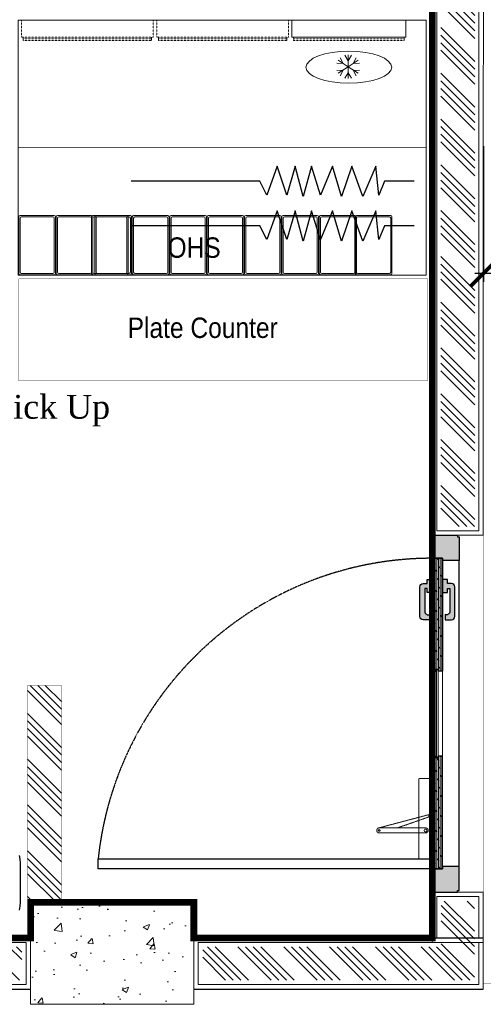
# Model space of a CAD drawing. Header units: millimetres. Extents: x 1277566 to 1493426, y 1039116 to 1145896.
# Tile 14 of 151: x 1282767 to 1284130, y 1133611 to 1136507. Entities that reach past the tile are written whole.
import ezdxf

# ---------------------------------------------------------------- set-up
doc = ezdxf.new("R2010")
doc.units = ezdxf.units.MM
doc.header["$PDMODE"] = 67
doc.linetypes.add('DASHED2', pattern=[0.375, 0.25, -0.125])
for name, color, linetype in [('01_DOOR', 76, 'Continuous'), ('CIVIL DIM', 7, 'Continuous'), ('Dimension a', 7, 'Continuous'), ('Edges', 7, 'Continuous'), ('MAIN KITCHEN', 7, 'Continuous')]:
    doc.layers.add(name, color=color, linetype=linetype)
for name, color, linetype, lineweight in [('A - TEXT', 7, 'Continuous', 13), ('CIVIL WALL HATCH', 7, 'Continuous', 5), ('CKD Dimensions', 3, 'Continuous', 0), ('EXISTING COLUMN', 5, 'Continuous', 20), ('FRONT COUNTER', 214, 'Continuous', 18), ('L1', 171, 'Continuous', 13), ('L6', 252, 'Continuous', 13), ('L7', 252, 'Continuous', 0), ('PLASTER', 252, 'Continuous', 9), ('tile finish', 32, 'Continuous', 9), ('WALL', 7, 'Continuous', 40)]:
    doc.layers.add(name, color=color, linetype=linetype, lineweight=lineweight)
doc.layers.add('Equipment', color=7, linetype='Continuous', lineweight=9, true_color=0xcc6600)
doc.styles.add('ROMANS', font='arial.ttf', dxfattribs={"width": 0.75})
doc.styles.add('STYLE1', font='GOTHIC.TTF', dxfattribs={"width": 0.9})
doc.styles.add('style12', font='BOOKOSI.TTF')
doc.dimstyles.new('1.300', dxfattribs={"dimtxt": 150, "dimasz": 75, "dimexe": 25, "dimexo": 25, "dimgap": 15, "dimtad": 0, "dimdec": 0, "dimdsep": 46, "dimtxsty": 'ROMANS', "dimblk": 'ARCHTICK', "dimcen": 0.09, "dimdle": 25, "dimclrd": 256, "dimclre": 256, "dimclrt": 256, "dimadec": 1, "dimazin": 2, "dimtfac": 1, "dimtdec": 0, "dimtmove": 2, "dimatfit": 3, "dimldrblk": 'OPEN90', "dimfxl": 100, "dimtolj": 1, "dimtzin": 0, "dimlwe": -1, "dimarcsym": 0})
pattern_1 = [(135, (94501.89, -46618.93), (-67.351921, -67.351921), []), (135, (94501.89, -46596.48), (-67.351921, -67.351921), []), (135, (94501.89, -46574.03), (-67.351921, -67.351921), []), (135, (94501.89, -46551.58), (-67.351921, -67.351921), [])]

# ---------------------------------------------------------------- blocks, each defined once
blk = doc.blocks.new('door closer')
at = {"color": 14, "linetype": 'DASHED2', "lineweight": 9, "ltscale": 0.5}
for p, q in [((10736.43, -3996.01), (10716.43, -3996.01)), ((10716.43, -3996.01), (10716.43, -3999.19)), ((10727.44, -3996.77), (10724.13, -4009.27)), ((10726.86, -3996.83), (10724.13, -4004.67)), ((10725.64, -3996.14), (10725.64, -3996.01)), ((10728.52, -3996.26), (10725.76, -3996.26)), ((10728.64, -3996.14), (10728.64, -3996.01)), ((10736.43, -3999.19), (10736.43, -3996.01)), ((10716.55, -3999.31), (10736.31, -3999.31)), ((10722.88, -3999.31), (10722.88, -3997.66)), ((10722.88, -3999.31), (10722.88, -4009.19)), ((10724.13, -3999.31), (10724.13, -3997.66)), ((10724.13, -4009.19), (10724.13, -3999.31))]:
    blk.add_line(p, q, dxfattribs=at)
for centre, radius in [((10727.21, -3996.64), 0.123), ((10723.51, -3997.66), 0.338), ((10723.51, -4009.19), 0.214)]:
    blk.add_circle(centre, radius, dxfattribs=at)
for centre, radius, start, end in [((10723.51, -3997.66), 0.625, 360, 180), ((10725.76, -3996.14), 0.12, 180, 270), ((10717.05, -4005.46), 13.03, 41.9275, 44.9169), ((10727.11, -3996.33), 0.562, 229.3399, 295.6856), ((10727.25, -3996.61), 0.25, 295.6856, 334.162), ((10726.83, -3996.41), 0.711, 334.162, 5.5837), ((10728.32, -3996.27), 0.78, 179.2294, 185.0234), ((10728.52, -3996.14), 0.12, 270, 0), ((10716.55, -3999.19), 0.12, 180, 270), ((10736.31, -3999.19), 0.12, 270, 0), ((10723.51, -4009.19), 0.625, 180, 0)]:
    blk.add_arc(centre, radius, start, end, dxfattribs=at)
blk = doc.blocks.new('A$C68A023B9')
at = {"layer": '01_DOOR', "ltscale": 2}
h = blk.add_hatch(color=253, dxfattribs=at)
h.set_gradient(color1=(173, 173, 173), one_color=1, tint=1, name='SPHERICAL')
edge = h.paths.add_edge_path()
edge.add_arc((4.75, 1.25), 0.5, 270, 21.737)
edge.add_line((5.22, 1.44), (6, 1.44))
edge.add_line((6, 1.44), (6, 0.75))
edge.add_line((6, 0.75), (6, 0.5))
edge.add_arc((5.5, 0.5), 0.5, 270, 360, ccw=False)
edge.add_line((5.5, 0), (1.09, 0))
edge.add_arc((1.09, 0.5), 0.5, 180, 270, ccw=False)
edge.add_line((0.59, 0.5), (0.59, 0.75))
edge.add_line((0.59, 0.75), (0.59, 1.1))
edge.add_line((0.59, 1.1), (0, 1.1))
edge.add_line((0, 1.1), (0, 1.85))
edge.add_line((0, 1.85), (1.94, 1.85))
edge.add_line((1.94, 1.85), (1.94, 1.1))
edge.add_line((1.94, 1.1), (1.34, 1.1))
edge.add_line((1.34, 1.1), (1.34, 0.75))
edge.add_line((1.34, 0.75), (4.75, 0.75))
blk.add_lwpolyline([(4.75, 0.75, 0.530238), (5.22, 1.44), (6, 1.44), (6, 0.75), (6, 0.5, -0.414214), (5.5, 0), (1.09, 0, -0.414214), (0.59, 0.5), (0.59, 0.75), (0.59, 1.1), (0, 1.1), (0, 1.85), (1.94, 1.85), (1.94, 1.1), (1.34, 1.1), (1.34, 0.75)], format="xyb", close=True, dxfattribs=at)
blk = doc.blocks.new('door sdfgh')
at = {"layer": '01_DOOR', "ltscale": 100}
h = blk.add_hatch(dxfattribs=at)
h.set_pattern_fill('DOTS', color=256, scale=58.874347, angle=-90, style=0)
h.set_pattern_definition([(90, (275185.757, 11141403.7222), (3.6796466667, 1.8398233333), [0, -3.6796466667])])
h.paths.add_polyline_path([(1223028.7, 1241623.6), (1223028.7, 1241616.8), (1223058.3, 1241616.8), (1223058.3, 1241548.6), (1222984.3, 1241548.6), (1222984.3, 1241553.6), (1222979.3, 1241553.6), (1222979.3, 1241623.6)])
h.paths.add_polyline_path([(1223028.7, 1242523.6), (1223028.7, 1242530.4), (1223058.4, 1242530.4), (1223058.4, 1242598.6), (1222984.3, 1242598.6), (1222984.3, 1242593.7), (1222979.4, 1242593.7), (1222979.4, 1242523.6)])
at = {"layer": '01_DOOR', "lineweight": 9, "ltscale": 100}
h = blk.add_hatch(dxfattribs=at)
h.set_pattern_fill('DOLMIT', color=251, scale=19.624782, angle=-90, style=0)
h.set_pattern_definition([(270, (275249.5377, 11142032.3274), (4.9061955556, -1e-15), []), (315, (275249.538, 11142032.327), (9.812391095, 9.812391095), [6.938408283, -13.876834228])])
h.paths.add_polyline_path([(1223028.7, 1241948.7), (1223041, 1241948.7), (1223041, 1241943.8), (1223058.3, 1241943.8), (1223058.3, 1241616.8), (1223028.7, 1241616.8)])
h.paths.add_polyline_path([(1223028.7, 1242198.6), (1223041, 1242198.6), (1223041, 1242203.5), (1223058.3, 1242203.5), (1223058.4, 1242530.4), (1223028.7, 1242530.4)])
at = {"layer": '01_DOOR', "ltscale": 100}
for p, q in [((1222979.4, 1242523.6, 33362.9), (1222979.3, 1241623.6, 33362.9)), ((1223058.3, 1242198.6, 33362.9), (1223046, 1242203.5, 33362.9)), ((1223058.3, 1242203.5, 33362.9), (1223046, 1242198.6, 33362.9)), ((1223058.3, 1241948.7, 33362.9), (1223046, 1241943.8, 33362.9)), ((1223058.3, 1241943.8, 33362.9), (1223046, 1241948.7, 33362.9))]:
    blk.add_line(p, q, dxfattribs=at)
at = {"layer": '01_DOOR', "color": 251, "lineweight": 15, "ltscale": 100}
for p, q in [((1223028.7, 1242198.6, 33362.9), (1223028.7, 1241948.7, 33362.9)), ((1223058.3, 1242198.6, 33362.9), (1223058.3, 1241948.7, 33362.9))]:
    blk.add_line(p, q, dxfattribs=at)
at = {"layer": '01_DOOR', "ltscale": 100, "elevation": 33362.9}
for points in [[(1223028.7, 1242523.6), (1223028.7, 1242530.4), (1223058.4, 1242530.4), (1223058.4, 1242598.6), (1222984.3, 1242598.6), (1222984.3, 1242593.7), (1222979.4, 1242593.7), (1222979.4, 1242523.6)], [(1223046, 1242198.6), (1223046, 1242203.5), (1223058.3, 1242203.5), (1223058.3, 1242198.6)], [(1223046, 1241948.7), (1223046, 1241943.8), (1223058.3, 1241943.8), (1223058.3, 1241948.7)], [(1223028.7, 1241623.6), (1223028.7, 1241616.8), (1223058.3, 1241616.8), (1223058.3, 1241548.6), (1222984.3, 1241548.6), (1222984.3, 1241553.6), (1222979.3, 1241553.6), (1222979.3, 1241623.6)]]:
    blk.add_lwpolyline(points, close=True, dxfattribs=at)
at = {"layer": '01_DOOR', "elevation": 33362.9}
blk.add_lwpolyline([(1222979.4, 1242593.7), (1222979.4, 1242588.8)], dxfattribs=at)
at = {"layer": '01_DOOR', "ltscale": 100, "elevation": 33362.9}
for points in [[(1223028.7, 1242198.6), (1223041, 1242198.6), (1223041, 1242203.5), (1223058.3, 1242203.5), (1223058.4, 1242530.4), (1223028.7, 1242530.4), (1223028.7, 1242198.6)], [(1223028.7, 1241948.7), (1223041, 1241948.7), (1223041, 1241943.8), (1223058.3, 1241943.8), (1223058.3, 1241616.8), (1223028.7, 1241616.8), (1223028.7, 1241948.7)]]:
    blk.add_lwpolyline(points, dxfattribs=at)
at = {"layer": '01_DOOR', "color": 251, "linetype": 'DASHED2', "elevation": 33362.9}
blk.add_lwpolyline([(1223058.4, 1242530.4), (1224040.8, 1242530.4), (1224040.8, 1242500.8), (1223058.4, 1242500.8)], close=True, dxfattribs=at)
at = {"layer": '01_DOOR', "lineweight": 18, "ltscale": 2, "elevation": 33362.9}
blk.add_lwpolyline([(1223041, 1242203.5), (1223041, 1241943.8), (1223046, 1241943.8), (1223046, 1242203.5)], close=True, dxfattribs=at)
at = {"layer": '01_DOOR', "color": 251, "linetype": 'DASHED2'}
blk.add_arc((1223058.3, 1242604.8, 33362.9), 988, 270, 353.9577, dxfattribs=at)
at = {"layer": '01_DOOR', "xscale": -11.84344983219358, "yscale": 11.84344983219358, "zscale": 11.84344983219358, "rotation": 90}
blk.add_blockref('door closer', (1175731.8, 1369420.3, 33362.9), dxfattribs=at)
at = {"layer": '01_DOOR', "ltscale": 50, "yscale": 19.73908305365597, "zscale": 19.73908305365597}
for p, xscale, rotation in [((1222992.1, 1241679.5, 33362.9), -19.73908305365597, 270), ((1223094.9, 1241679.5, 33362.9), 19.73908305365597, 89.99999999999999)]:
    blk.add_blockref('A$C68A023B9', p, dxfattribs=dict(at, xscale=xscale, rotation=rotation))
blk = doc.blocks.new('_ARCHTICK')
at = {"color": 0, "linetype": 'ByBlock', "const_width": 0.15}
blk.add_lwpolyline([(-0.5, -0.5), (0.5, 0.5)], dxfattribs=at)
blk = doc.blocks.new('*D60')
at = {"layer": 'CIVIL DIM', "linetype": 'DASHED2', "transparency": 16777216}
for p, q in [((1284130.1, 1136134.9), (1284130.1, 1135736)), ((1302247.1, 1136000.7), (1302247.1, 1135736))]:
    blk.add_line(p, q, dxfattribs=at)
at = {"layer": 'CIVIL DIM', "lineweight": -2, "transparency": 16777216}
for p, q in [((1284105.1, 1135761), (1292967.2, 1135761)), ((1302272.1, 1135761), (1293410, 1135761))]:
    blk.add_line(p, q, dxfattribs=at)
at = {"layer": 'Defpoints', "color": 0, "transparency": 16777216}
for p in [(1284130.1, 1136159.9), (1302247.1, 1136019.1, -260.7), (1302247.1, 1135761)]:
    blk.add_point(p, dxfattribs=at)
at = {"layer": 'CIVIL DIM', "lineweight": -2, "transparency": 16777216, "xscale": 75, "yscale": 75, "zscale": 75, "rotation": 180}
blk.add_blockref('_ARCHTICK', (1284130.1, 1135761), dxfattribs=at)
at = {"layer": 'CIVIL DIM', "lineweight": -2, "transparency": 16777216, "xscale": 75, "yscale": 75, "zscale": 75}
blk.add_blockref('_ARCHTICK', (1302247.1, 1135761), dxfattribs=at)
at = {"layer": 'CIVIL DIM', "transparency": 16777216, "insert": (1293188.6, 1135761), "char_height": 150, "attachment_point": 5, "style": 'ROMANS', "bg_fill": 3, "box_fill_scale": 1.1, "bg_fill_color": 256, "bg_fill_true_color": 13158600, "bg_fill_transparency": 0}
blk.add_mtext('\\A1;18117', dxfattribs=at)
blk = doc.blocks.new('_Open90')
at = {"color": 0, "linetype": 'ByBlock', "lineweight": -2}
for p, q in [((-0.5, 0.5), (0, 0)), ((0, 0), (-1, 0)), ((0, 0), (-0.5, -0.5))]:
    blk.add_line(p, q, dxfattribs=at)

msp = doc.modelspace()

# ---------------------------------------------------------------- hatches: boundary and pattern name
at = {"layer": 'CIVIL WALL HATCH'}
h = msp.add_hatch(dxfattribs=at)
h.set_pattern_fill('ANSI34', color=256, scale=5, angle=90)
h.set_pattern_definition(pattern_1)
h.paths.add_polyline_path([(1284107.0167, 1143264.5371), (1284007.0167, 1143264.5371), (1284004.7384, 1135016.1905), (1284104.7384, 1135016.1905)])
h = msp.add_hatch(dxfattribs=at)
h.set_pattern_fill('ANSI34', color=256, scale=5, angle=90)
h.set_pattern_definition(pattern_1)
edge = h.paths.add_edge_path()
edge.add_line((1282789.2394, 1134549.0436), (1282889.2394, 1134549.0436))
edge.add_line((1282889.2394, 1134549.0436), (1282889.2394, 1133911.4478))
edge.add_line((1282889.2394, 1133911.4478), (1282789.2394, 1133911.4478))
edge.add_line((1282789.2394, 1133911.4478), (1282789.2394, 1134547.1192))
h = msp.add_hatch(dxfattribs=at)
h.set_pattern_fill('ANSI34', color=256, scale=5, angle=90)
h.set_pattern_definition(pattern_1)
h.paths.add_polyline_path([(1284005.742, 1133915.1869), (1284103.7348, 1133915.1869), (1284103.7348, 1133780.4442), (1284005.742, 1133780.4442)])
h = msp.add_hatch(dxfattribs=at)
h.set_pattern_fill('ANSI34', color=256, scale=5, angle=90)
h.set_pattern_definition(pattern_1)
h.paths.add_polyline_path([(1278844.6476, 1133780.4442), (1282772.6403, 1133780.4442), (1282772.6403, 1133682.4515), (1278844.6476, 1133682.4515)])
h = msp.add_hatch(dxfattribs=at)
h.set_pattern_fill('ANSI34', color=256, scale=5, angle=90)
h.set_pattern_definition(pattern_1)
h.paths.add_polyline_path([(1283304.6476, 1133780.4442), (1284103.7348, 1133780.4442), (1284103.7348, 1133682.4515), (1283304.6476, 1133682.4515)])
at = {"layer": 'EXISTING COLUMN', "linetype": 'Continuous'}
h = msp.add_hatch(dxfattribs=at)
h.set_pattern_fill('AR-CONC', color=256, style=2)
h.set_pattern_definition([(50, (437875.01, -27634.9), (182.184669, -15.939086), [19.05, -209.55]), (355, (437875.01, -27634.9), (-35.243421, 191.056845), [15.24, -167.640584]), (100.451445, (437890.2, -27636.23), (146.941247, 175.117752), [16.190009, -178.090245]), (46.1842, (437875.01, -27584.1), (271.07904, -42.042328), [28.575, -314.325]), (96.635558, (437897.6, -27587.6), (237.404134, 247.426125), [24.285023, -267.13561]), (351.184151, (437875, -27584.1), (237.404134, 247.426125), [22.859967, -251.45973]), (21, (437900.41, -27596.8), (151.614391, -102.265198), [19.05, -209.55]), (326, (437900.41, -27596.8), (61.802028, 184.187966), [15.24, -167.64]), (71.451445, (437913.05, -27605.32), (213.41642, 81.922769), [16.190009, -178.089938]), (37.5, (437875.01, -27634.9), (3.0886033, 84.555039), [0, -165.608, 0, -170.18, 0, -168.275]), (7.5, (437875.01, -27634.9), (66.8196625, 100.180575), [0, -97.028, 0, -161.798, 0, -64.135]), (327.5, (437818.37, -27634.9), (135.5905952, -5.728744), [0, -63.5, 0, -198.12, 0, -262.89]), (317.5, (437792.97, -27634.9), (148.129181, 25.426491), [0, -82.55, 0, -131.572, 0, -186.69])])
h.paths.add_polyline_path([(1282798.6439, 1133611.4478), (1282798.6439, 1133911.4478), (1283278.6439, 1133911.4478), (1283278.6439, 1133611.4478)])

# ---------------------------------------------------------------- linework, layer by layer
for p, q in [((1278818.6439, 1133806.4478), (1282798.6439, 1133806.4478)), ((1283278.6439, 1133806.4478), (1284129.7384, 1133806.4478)), ((1278818.6439, 1133656.4478), (1282798.6439, 1133656.4478)), ((1283278.6439, 1133656.4478), (1284129.7384, 1133656.4478))]:
    msp.add_line(p, q)
at = {"layer": 'CKD Dimensions', "const_width": 1}
msp.add_lwpolyline([(1282789.2394, 1134549.0436), (1282889.2394, 1134549.0436), (1282889.2394, 1133911.4478), (1282789.2394, 1133911.4478), (1282789.2394, 1134547.1192)], dxfattribs=at)
at = {"layer": 'Edges', "color": 6}
for p, q in [((1282765.0506, 1134049.3681), (1282767.3548, 1134037.7843)), ((1282767.3548, 1134037.7843), (1282768.114, 1134026.201)), ((1282768.114, 1134026.201), (1282768.114, 1133911.2905)), ((1282768.114, 1133911.2905), (1282767.3548, 1133899.7072)), ((1282767.3548, 1133899.7072), (1282765.0506, 1133888.1233))]:
    msp.add_line(p, q, dxfattribs=at)
at = {"layer": 'Equipment', "elevation": 13372.1327}
for points in [[(1282763.8272, 1135760.1513), (1282763.8272, 1135927.0293, -0.414213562), (1282767.6372, 1135930.8393), (1282867.9672, 1135930.8393, -0.414213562), (1282871.7772, 1135927.0293), (1282871.7772, 1135760.1513, -0.414213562), (1282867.9672, 1135756.3413), (1282767.6372, 1135756.3413, -0.414213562)], [(1282763.8272, 1135760.1513), (1282763.8272, 1135927.0293, -0.414213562), (1282767.6372, 1135930.8393), (1282867.9672, 1135930.8393, -0.414213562), (1282871.7772, 1135927.0293), (1282871.7772, 1135760.1513, -0.414213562), (1282867.9672, 1135756.3413), (1282767.6372, 1135756.3413, -0.414213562)], [(1282767.6372, 1135763.9613), (1282767.6372, 1135923.2193, -0.414213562), (1282771.4472, 1135927.0293), (1282864.1572, 1135927.0293, -0.414213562), (1282867.9672, 1135923.2193), (1282867.9672, 1135763.9613, -0.414213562), (1282864.1572, 1135760.1513), (1282771.4472, 1135760.1513, -0.414213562)], [(1282767.6372, 1135763.9613), (1282767.6372, 1135923.2193, -0.414213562), (1282771.4472, 1135927.0293), (1282864.1572, 1135927.0293, -0.414213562), (1282867.9672, 1135923.2193), (1282867.9672, 1135763.9613, -0.414213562), (1282864.1572, 1135760.1513), (1282771.4472, 1135760.1513, -0.414213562)], [(1282873.7772, 1135760.1513), (1282873.7772, 1135927.0293, -0.414213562), (1282877.5872, 1135930.8393), (1282977.9172, 1135930.8393, -0.414213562), (1282981.7272, 1135927.0293), (1282981.7272, 1135760.1513, -0.414213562), (1282977.9172, 1135756.3413), (1282877.5872, 1135756.3413, -0.414213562)], [(1282873.7772, 1135760.1513), (1282873.7772, 1135927.0293, -0.414213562), (1282877.5872, 1135930.8393), (1282977.9172, 1135930.8393, -0.414213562), (1282981.7272, 1135927.0293), (1282981.7272, 1135760.1513, -0.414213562), (1282977.9172, 1135756.3413), (1282877.5872, 1135756.3413, -0.414213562)], [(1282877.5872, 1135763.9613), (1282877.5872, 1135923.2193, -0.414213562), (1282881.3972, 1135927.0293), (1282974.1072, 1135927.0293, -0.414213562), (1282977.9172, 1135923.2193), (1282977.9172, 1135763.9613, -0.414213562), (1282974.1072, 1135760.1513), (1282881.3972, 1135760.1513, -0.414213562)], [(1282877.5872, 1135763.9613), (1282877.5872, 1135923.2193, -0.414213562), (1282881.3972, 1135927.0293), (1282974.1072, 1135927.0293, -0.414213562), (1282977.9172, 1135923.2193), (1282977.9172, 1135763.9613, -0.414213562), (1282974.1072, 1135760.1513), (1282881.3972, 1135760.1513, -0.414213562)], [(1282977.9172, 1135760.1513), (1282977.9172, 1135927.0293, -0.414213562), (1282981.7272, 1135930.8393), (1283082.0572, 1135930.8393, -0.414213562), (1283085.8672, 1135927.0293), (1283085.8672, 1135760.1513, -0.414213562), (1283082.0572, 1135756.3413), (1282981.7272, 1135756.3413, -0.414213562)], [(1282977.9172, 1135760.1513), (1282977.9172, 1135927.0293, -0.414213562), (1282981.7272, 1135930.8393), (1283082.0572, 1135930.8393, -0.414213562), (1283085.8672, 1135927.0293), (1283085.8672, 1135760.1513, -0.414213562), (1283082.0572, 1135756.3413), (1282981.7272, 1135756.3413, -0.414213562)], [(1282981.7272, 1135763.9613), (1282981.7272, 1135923.2193, -0.414213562), (1282985.5372, 1135927.0293), (1283078.2472, 1135927.0293, -0.414213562), (1283082.0572, 1135923.2193), (1283082.0572, 1135763.9613, -0.414213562), (1283078.2472, 1135760.1513), (1282985.5372, 1135760.1513, -0.414213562)], [(1282981.7272, 1135763.9613), (1282981.7272, 1135923.2193, -0.414213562), (1282985.5372, 1135927.0293), (1283078.2472, 1135927.0293, -0.414213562), (1283082.0572, 1135923.2193), (1283082.0572, 1135763.9613, -0.414213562), (1283078.2472, 1135760.1513), (1282985.5372, 1135760.1513, -0.414213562)], [(1283095.8172, 1135760.1513), (1283095.8172, 1135927.0293, 0.414213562), (1283092.0072, 1135930.8393), (1282991.6772, 1135930.8393, 0.414213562), (1282987.8672, 1135927.0293), (1282987.8672, 1135760.1513, 0.414213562), (1282991.6772, 1135756.3413), (1283092.0072, 1135756.3413, 0.414213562)], [(1283095.8172, 1135760.1513), (1283095.8172, 1135927.0293, 0.414213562), (1283092.0072, 1135930.8393), (1282991.6772, 1135930.8393, 0.414213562), (1282987.8672, 1135927.0293), (1282987.8672, 1135760.1513, 0.414213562), (1282991.6772, 1135756.3413), (1283092.0072, 1135756.3413, 0.414213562)], [(1283092.0072, 1135763.9613), (1283092.0072, 1135923.2193, 0.414213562), (1283088.1972, 1135927.0293), (1282995.4872, 1135927.0293, 0.414213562), (1282991.6772, 1135923.2193), (1282991.6772, 1135763.9613, 0.414213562), (1282995.4872, 1135760.1513), (1283088.1972, 1135760.1513, 0.414213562)], [(1283092.0072, 1135763.9613), (1283092.0072, 1135923.2193, 0.414213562), (1283088.1972, 1135927.0293), (1282995.4872, 1135927.0293, 0.414213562), (1282991.6772, 1135923.2193), (1282991.6772, 1135763.9613, 0.414213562), (1282995.4872, 1135760.1513), (1283088.1972, 1135760.1513, 0.414213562)], [(1283205.7672, 1135760.1513), (1283205.7672, 1135927.0293, 0.414213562), (1283201.9572, 1135930.8393), (1283101.6272, 1135930.8393, 0.414213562), (1283097.8172, 1135927.0293), (1283097.8172, 1135760.1513, 0.414213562), (1283101.6272, 1135756.3413), (1283201.9572, 1135756.3413, 0.414213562)], [(1283205.7672, 1135760.1513), (1283205.7672, 1135927.0293, 0.414213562), (1283201.9572, 1135930.8393), (1283101.6272, 1135930.8393, 0.414213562), (1283097.8172, 1135927.0293), (1283097.8172, 1135760.1513, 0.414213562), (1283101.6272, 1135756.3413), (1283201.9572, 1135756.3413, 0.414213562)], [(1283201.9572, 1135763.9613), (1283201.9572, 1135923.2193, 0.414213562), (1283198.1472, 1135927.0293), (1283105.4372, 1135927.0293, 0.414213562), (1283101.6272, 1135923.2193), (1283101.6272, 1135763.9613, 0.414213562), (1283105.4372, 1135760.1513), (1283198.1472, 1135760.1513, 0.414213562)], [(1283201.9572, 1135763.9613), (1283201.9572, 1135923.2193, 0.414213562), (1283198.1472, 1135927.0293), (1283105.4372, 1135927.0293, 0.414213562), (1283101.6272, 1135923.2193), (1283101.6272, 1135763.9613, 0.414213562), (1283105.4372, 1135760.1513), (1283198.1472, 1135760.1513, 0.414213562)], [(1283315.7172, 1135760.1513), (1283315.7172, 1135927.0293, 0.414213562), (1283311.9072, 1135930.8393), (1283211.5772, 1135930.8393, 0.414213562), (1283207.7672, 1135927.0293), (1283207.7672, 1135760.1513, 0.414213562), (1283211.5772, 1135756.3413), (1283311.9072, 1135756.3413, 0.414213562)], [(1283315.7172, 1135760.1513), (1283315.7172, 1135927.0293, 0.414213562), (1283311.9072, 1135930.8393), (1283211.5772, 1135930.8393, 0.414213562), (1283207.7672, 1135927.0293), (1283207.7672, 1135760.1513, 0.414213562), (1283211.5772, 1135756.3413), (1283311.9072, 1135756.3413, 0.414213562)], [(1283311.9072, 1135763.9613), (1283311.9072, 1135923.2193, 0.414213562), (1283308.0972, 1135927.0293), (1283215.3872, 1135927.0293, 0.414213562), (1283211.5772, 1135923.2193), (1283211.5772, 1135763.9613, 0.414213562), (1283215.3872, 1135760.1513), (1283308.0972, 1135760.1513, 0.414213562)], [(1283311.9072, 1135763.9613), (1283311.9072, 1135923.2193, 0.414213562), (1283308.0972, 1135927.0293), (1283215.3872, 1135927.0293, 0.414213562), (1283211.5772, 1135923.2193), (1283211.5772, 1135763.9613, 0.414213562), (1283215.3872, 1135760.1513), (1283308.0972, 1135760.1513, 0.414213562)], [(1283425.6672, 1135760.1513), (1283425.6672, 1135927.0293, 0.414213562), (1283421.8572, 1135930.8393), (1283321.5272, 1135930.8393, 0.414213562), (1283317.7172, 1135927.0293), (1283317.7172, 1135760.1513, 0.414213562), (1283321.5272, 1135756.3413), (1283421.8572, 1135756.3413, 0.414213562)], [(1283425.6672, 1135760.1513), (1283425.6672, 1135927.0293, 0.414213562), (1283421.8572, 1135930.8393), (1283321.5272, 1135930.8393, 0.414213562), (1283317.7172, 1135927.0293), (1283317.7172, 1135760.1513, 0.414213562), (1283321.5272, 1135756.3413), (1283421.8572, 1135756.3413, 0.414213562)], [(1283421.8572, 1135763.9613), (1283421.8572, 1135923.2193, 0.414213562), (1283418.0472, 1135927.0293), (1283325.3372, 1135927.0293, 0.414213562), (1283321.5272, 1135923.2193), (1283321.5272, 1135763.9613, 0.414213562), (1283325.3372, 1135760.1513), (1283418.0472, 1135760.1513, 0.414213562)], [(1283421.8572, 1135763.9613), (1283421.8572, 1135923.2193, 0.414213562), (1283418.0472, 1135927.0293), (1283325.3372, 1135927.0293, 0.414213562), (1283321.5272, 1135923.2193), (1283321.5272, 1135763.9613, 0.414213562), (1283325.3372, 1135760.1513), (1283418.0472, 1135760.1513, 0.414213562)], [(1283427.6672, 1135760.1513), (1283427.6672, 1135927.0293, -0.414213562), (1283431.4772, 1135930.8393), (1283531.8072, 1135930.8393, -0.414213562), (1283535.6172, 1135927.0293), (1283535.6172, 1135760.1513, -0.414213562), (1283531.8072, 1135756.3413), (1283431.4772, 1135756.3413, -0.414213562)], [(1283427.6672, 1135760.1513), (1283427.6672, 1135927.0293, -0.414213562), (1283431.4772, 1135930.8393), (1283531.8072, 1135930.8393, -0.414213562), (1283535.6172, 1135927.0293), (1283535.6172, 1135760.1513, -0.414213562), (1283531.8072, 1135756.3413), (1283431.4772, 1135756.3413, -0.414213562)], [(1283431.4772, 1135763.9613), (1283431.4772, 1135923.2193, -0.414213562), (1283435.2872, 1135927.0293), (1283527.9972, 1135927.0293, -0.414213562), (1283531.8072, 1135923.2193), (1283531.8072, 1135763.9613, -0.414213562), (1283527.9972, 1135760.1513), (1283435.2872, 1135760.1513, -0.414213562)], [(1283431.4772, 1135763.9613), (1283431.4772, 1135923.2193, -0.414213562), (1283435.2872, 1135927.0293), (1283527.9972, 1135927.0293, -0.414213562), (1283531.8072, 1135923.2193), (1283531.8072, 1135763.9613, -0.414213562), (1283527.9972, 1135760.1513), (1283435.2872, 1135760.1513, -0.414213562)], [(1283537.6172, 1135760.1513), (1283537.6172, 1135927.0293, -0.414213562), (1283541.4272, 1135930.8393), (1283641.7572, 1135930.8393, -0.414213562), (1283645.5672, 1135927.0293), (1283645.5672, 1135760.1513, -0.414213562), (1283641.7572, 1135756.3413), (1283541.4272, 1135756.3413, -0.414213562)], [(1283537.6172, 1135760.1513), (1283537.6172, 1135927.0293, -0.414213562), (1283541.4272, 1135930.8393), (1283641.7572, 1135930.8393, -0.414213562), (1283645.5672, 1135927.0293), (1283645.5672, 1135760.1513, -0.414213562), (1283641.7572, 1135756.3413), (1283541.4272, 1135756.3413, -0.414213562)], [(1283541.4272, 1135763.9613), (1283541.4272, 1135923.2193, -0.414213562), (1283545.2372, 1135927.0293), (1283637.9472, 1135927.0293, -0.414213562), (1283641.7572, 1135923.2193), (1283641.7572, 1135763.9613, -0.414213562), (1283637.9472, 1135760.1513), (1283545.2372, 1135760.1513, -0.414213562)], [(1283541.4272, 1135763.9613), (1283541.4272, 1135923.2193, -0.414213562), (1283545.2372, 1135927.0293), (1283637.9472, 1135927.0293, -0.414213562), (1283641.7572, 1135923.2193), (1283641.7572, 1135763.9613, -0.414213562), (1283637.9472, 1135760.1513), (1283545.2372, 1135760.1513, -0.414213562)], [(1283647.5672, 1135760.1513), (1283647.5672, 1135927.0293, -0.414213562), (1283651.3772, 1135930.8393), (1283751.7072, 1135930.8393, -0.414213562), (1283755.5172, 1135927.0293), (1283755.5172, 1135760.1513, -0.414213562), (1283751.7072, 1135756.3413), (1283651.3772, 1135756.3413, -0.414213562)], [(1283647.5672, 1135760.1513), (1283647.5672, 1135927.0293, -0.414213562), (1283651.3772, 1135930.8393), (1283751.7072, 1135930.8393, -0.414213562), (1283755.5172, 1135927.0293), (1283755.5172, 1135760.1513, -0.414213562), (1283751.7072, 1135756.3413), (1283651.3772, 1135756.3413, -0.414213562)], [(1283651.3772, 1135763.9613), (1283651.3772, 1135923.2193, -0.414213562), (1283655.1872, 1135927.0293), (1283747.8972, 1135927.0293, -0.414213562), (1283751.7072, 1135923.2193), (1283751.7072, 1135763.9613, -0.414213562), (1283747.8972, 1135760.1513), (1283655.1872, 1135760.1513, -0.414213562)], [(1283651.3772, 1135763.9613), (1283651.3772, 1135923.2193, -0.414213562), (1283655.1872, 1135927.0293), (1283747.8972, 1135927.0293, -0.414213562), (1283751.7072, 1135923.2193), (1283751.7072, 1135763.9613, -0.414213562), (1283747.8972, 1135760.1513), (1283655.1872, 1135760.1513, -0.414213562)], [(1283753.3772, 1135760.1513), (1283753.3772, 1135927.0293, -0.414213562), (1283757.1872, 1135930.8393), (1283857.5172, 1135930.8393, -0.414213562), (1283861.3272, 1135927.0293), (1283861.3272, 1135760.1513, -0.414213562), (1283857.5172, 1135756.3413), (1283757.1872, 1135756.3413, -0.414213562)], [(1283753.3772, 1135760.1513), (1283753.3772, 1135927.0293, -0.414213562), (1283757.1872, 1135930.8393), (1283857.5172, 1135930.8393, -0.414213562), (1283861.3272, 1135927.0293), (1283861.3272, 1135760.1513, -0.414213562), (1283857.5172, 1135756.3413), (1283757.1872, 1135756.3413, -0.414213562)], [(1283757.1872, 1135763.9613), (1283757.1872, 1135923.2193, -0.414213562), (1283760.9972, 1135927.0293), (1283853.7072, 1135927.0293, -0.414213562), (1283857.5172, 1135923.2193), (1283857.5172, 1135763.9613, -0.414213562), (1283853.7072, 1135760.1513), (1283760.9972, 1135760.1513, -0.414213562)], [(1283757.1872, 1135763.9613), (1283757.1872, 1135923.2193, -0.414213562), (1283760.9972, 1135927.0293), (1283853.7072, 1135927.0293, -0.414213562), (1283857.5172, 1135923.2193), (1283857.5172, 1135763.9613, -0.414213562), (1283853.7072, 1135760.1513), (1283760.9972, 1135760.1513, -0.414213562)]]:
    msp.add_lwpolyline(points, format="xyb", close=True, dxfattribs=at)
at = {"layer": 'EXISTING COLUMN', "linetype": 'Continuous'}
msp.add_lwpolyline([(1282798.6439, 1133611.4478), (1282798.6439, 1133911.4478), (1283278.6439, 1133911.4478), (1283278.6439, 1133611.4478)], close=True, dxfattribs=at)
at = {"layer": 'FRONT COUNTER', "const_width": 20}
msp.add_lwpolyline([(1280588.7924, 1133806.4485), (1280588.896, 1135756.5107), (1277716.1899, 1135756.9113), (1277716.2183, 1138178.9599), (1283979.7384, 1138178.9599), (1283979.7384, 1133806.4478), (1283278.6439, 1133806.4478), (1283278.6439, 1133911.4478), (1282798.6439, 1133911.4478), (1282798.6439, 1133806.4478), (1280588.7924, 1133806.5653)], dxfattribs=at)
at = {"layer": 'L6', "const_width": 1}
for points in [[(1282761.9307, 1136130.4774), (1283961.9307, 1136130.4774)], [(1282763.9941, 1135744.4339), (1283966.0914, 1135745.0847), (1283966.0914, 1135445.0847), (1282763.9941, 1135444.4339), (1282763.9941, 1135744.4339)]]:
    msp.add_lwpolyline(points, dxfattribs=at)
at = {"layer": 'L7', "linetype": 'DASHED2', "ltscale": 0.05}
for p, q in [((1282776.9307, 1136445.4774), (1283154.4307, 1136445.4774)), ((1283174.4307, 1136445.4774), (1283551.9307, 1136445.4774))]:
    msp.add_line(p, q, dxfattribs=at)
at = {"layer": 'L7', "ltscale": 4}
msp.add_lwpolyline([(1283961.9307, 1135755.4774), (1282761.9307, 1135755.4774), (1282761.9307, 1136505.4774), (1283961.9307, 1136505.4774)], close=True, dxfattribs=at)
at = {"layer": 'L7', "linetype": 'DASHED2', "ltscale": 0.05}
for points in [[(1282771.9307, 1136455.4774), (1282771.9307, 1136505.4774)], [(1282771.9307, 1136505.4774), (1283159.4307, 1136505.4774)], [(1283159.4307, 1136455.4774), (1283159.4307, 1136505.4774)], [(1283159.4307, 1136455.4774), (1283159.4307, 1136505.4774)], [(1283169.4307, 1136455.4774), (1283169.4307, 1136505.4774)], [(1283169.4307, 1136505.4774), (1283566.9307, 1136505.4774)], [(1283556.9307, 1136455.4774), (1283556.9307, 1136505.4774)], [(1283556.9307, 1136455.4774), (1283556.9307, 1136505.4774)], [(1282771.9307, 1136455.4774), (1283159.4307, 1136455.4774)], [(1282776.9307, 1136450.4774), (1283154.4307, 1136450.4774)], [(1283169.4307, 1136455.4774), (1283556.9307, 1136455.4774)], [(1283174.4307, 1136450.4774), (1283551.9307, 1136450.4774)]]:
    msp.add_lwpolyline(points, dxfattribs=at)
at = {"layer": 'L7', "color": 1, "ltscale": 4}
for points in [[(1283566.9307, 1136455.4774), (1283566.9307, 1136505.4774)], [(1283566.9307, 1136505.4774), (1283901.9307, 1136505.4774)], [(1283901.9307, 1136455.4774), (1283901.9307, 1136505.4774)], [(1283566.9307, 1136455.4774), (1283901.9307, 1136455.4774)], [(1283896.9307, 1136445.4774), (1283896.9307, 1136455.4774)], [(1283732.4307, 1136385.9774), (1283722.9307, 1136402.4774)], [(1283732.4307, 1136403.4774), (1283732.4307, 1136368.4774)], [(1283732.4307, 1136385.9774), (1283741.9307, 1136402.4774)], [(1283717.8177, 1136378.1061), (1283698.8128, 1136379.2518)], [(1283703.2047, 1136387.7347), (1283732.4307, 1136368.4774)], [(1283717.8177, 1136378.1061), (1283709.2668, 1136395.1173)], [(1283761.6566, 1136387.7347), (1283732.4307, 1136368.4774)], [(1283747.0437, 1136378.1061), (1283755.5946, 1136395.1173)], [(1283747.0437, 1136378.1061), (1283766.0486, 1136379.2518)], [(1283717.8177, 1136358.8488), (1283698.8128, 1136357.7031)], [(1283703.2047, 1136349.2201), (1283732.4307, 1136368.4774)], [(1283717.8177, 1136358.8488), (1283709.2668, 1136341.8376)], [(1283732.4307, 1136350.9774), (1283722.9307, 1136334.4774)], [(1283732.4307, 1136333.4774), (1283732.4307, 1136368.4774)], [(1283761.6566, 1136349.2201), (1283732.4307, 1136368.4774)], [(1283732.4307, 1136350.9774), (1283741.9307, 1136334.4774)], [(1283747.0437, 1136358.8488), (1283766.0486, 1136357.7031)], [(1283747.0437, 1136358.8488), (1283755.5946, 1136341.8376)]]:
    msp.add_lwpolyline(points, dxfattribs=at)
at = {"layer": 'L7', "ltscale": 4}
for points in [[(1282776.9307, 1136445.4774), (1282776.9307, 1136455.4774)], [(1283154.4307, 1136445.4774), (1283154.4307, 1136455.4774)], [(1283174.4307, 1136445.4774), (1283174.4307, 1136455.4774)], [(1283551.9307, 1136445.4774), (1283551.9307, 1136455.4774)]]:
    msp.add_lwpolyline(points, dxfattribs=at)
at = {"layer": 'L7', "color": 1, "linetype": 'DASHED2', "ltscale": 0.05}
for points in [[(1283571.9307, 1136445.4774), (1283571.9307, 1136455.4774)], [(1283571.9307, 1136450.4774), (1283896.9307, 1136450.4774)], [(1283571.9307, 1136445.4774), (1283896.9307, 1136445.4774)]]:
    msp.add_lwpolyline(points, dxfattribs=at)
at = {"layer": 'L7', "color": 1, "ltscale": 4}
msp.add_ellipse((1283734.4307, 1136366.9774), major_axis=(126, 0), ratio=0.373015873, dxfattribs=at)
at = {"layer": 'MAIN KITCHEN', "color": 3, "linetype": 'Continuous'}
for points in [[(1283926.8577, 1136031.6278), (1283838.9091, 1136031.6278), (1283822.3714, 1135991.2286), (1283813.5928, 1136076.4088), (1283775.9093, 1135986.8469), (1283743.2076, 1136076.4088), (1283712.6352, 1135986.8469), (1283686.2989, 1136076.4088), (1283651.1832, 1135991.2286), (1283624.8469, 1136076.4088), (1283600.1779, 1135986.8469), (1283576.5627, 1136076.4088), (1283551.8939, 1135991.2286), (1283523.8892, 1136076.4088), (1283493.1636, 1135991.2286), (1283472.5531, 1136031.6278), (1283094.5463, 1136031.6278)], [(1283926.8577, 1135900.3576), (1283838.9091, 1135900.3576), (1283822.3714, 1135859.9584), (1283813.5928, 1135945.1386), (1283775.9093, 1135855.5767), (1283743.2076, 1135945.1386), (1283712.6352, 1135855.5767), (1283686.2989, 1135945.1386), (1283651.1832, 1135859.9584), (1283624.8469, 1135945.1386), (1283600.1779, 1135855.5767), (1283576.5627, 1135945.1386), (1283551.8939, 1135859.9584), (1283523.8892, 1135945.1386), (1283493.1636, 1135859.9584), (1283472.5531, 1135900.3576), (1283094.5463, 1135900.3576)]]:
    msp.add_lwpolyline(points, dxfattribs=at)
at = {"layer": 'PLASTER'}
for points in [[(1283992.7384, 1135004.1905), (1284116.7384, 1135004.1905), (1284119.0167, 1143276.5371), (1283995.0167, 1143276.5371)], [(1283992.7402, 1133928.1887), (1284116.7366, 1133928.1887), (1284116.7366, 1133806.4478), (1283992.7402, 1133806.4478)], [(1278831.6457, 1133793.446), (1282785.6421, 1133793.446), (1282785.6421, 1133669.4496), (1278831.6457, 1133669.4496)], [(1283291.6457, 1133793.446), (1284116.7366, 1133793.446), (1284116.7366, 1133669.4496), (1283291.6457, 1133669.4496)]]:
    msp.add_lwpolyline(points, close=True, dxfattribs=at)
at = {"layer": 'tile finish'}
msp.add_line((1283979.7384, 1138536.4478), (1283979.7384, 1135236.4478), dxfattribs=at)
for points in [[(1283979.7384, 1134991.1905), (1284129.7384, 1134991.1905), (1284132.0167, 1143289.5371), (1283982.0167, 1143289.5371)], [(1283979.7384, 1133941.1905), (1284129.7384, 1133941.1905), (1284129.7384, 1133793.446), (1283979.7384, 1133793.446)], [(1278818.6439, 1133806.4478), (1282798.6439, 1133806.4478), (1282798.6439, 1133656.4478), (1278818.6439, 1133656.4478)], [(1283278.6439, 1133806.4478), (1284129.7384, 1133806.4478), (1284129.7384, 1133656.4478), (1283278.6439, 1133656.4478)]]:
    msp.add_lwpolyline(points, close=True, dxfattribs=at)
at = {"layer": 'WALL', "const_width": 1}
msp.add_lwpolyline([(1282789.2394, 1133911.4478), (1282789.2394, 1134549.0436), (1282889.2394, 1134549.0436), (1282889.2394, 1133911.4478)], dxfattribs=at)

# ---------------------------------------------------------------- block references
at = {"rotation": 180}
msp.add_blockref('door sdfgh', (2507038.0927, 2376539.8336, -33362.9475), dxfattribs=at)

# ---------------------------------------------------------------- texts
at = {"layer": 'A - TEXT', "char_height": 60, "attachment_point": 8, "style": 'STYLE1'}
for s, insert, width in [('OHS', (1283279.3866, 1135805.8158), 704.58912), ('Plate Counter', (1283304.7325, 1135570.0807, -4404.7958), 1561.643942)]:
    msp.add_mtext(s, dxfattribs=dict(at, insert=insert, width=width))
at = {"layer": 'L1', "style": 'style12'}
msp.add_text('Food Pick Up', height=70, dxfattribs=at).set_placement((1282445.0561, 1135333.5084, -4718.1449))

# ---------------------------------------------------------------- next in the draw order: dimensions: what is measured, and where the dimension line sits
at = {"layer": 'CIVIL DIM'}
dim = msp.add_linear_dim(base=(1302247.0779, 1135761.0306), p1=(1284130.0593, 1136159.8776), p2=(1302247.0779, 1136019.1307, -260.7432), dimstyle='1.300', override={"dimfxl": 500, "dimfxlon": 1, "dimtfill": 1, "dimarcsym": 1}, dxfattribs=at)
dim.commit()
dim.dimension.update_dxf_attribs({"geometry": '*D60', "text_midpoint": (1293188.5686, 1135761.0306)})

# ---------------------------------------------------------------- next in the draw order: linework, layer by layer
at = {"layer": 'Dimension a', "const_width": 1}
msp.add_lwpolyline([(1284132.0021, 1143264.5371), (1284132.0021, 1143264.5371), (1284129.8621, 1133673.782), (1302247.0779, 1133673.782), (1302247.0779, 1144346.166), (1301392.7137, 1144197.2149), (1300308.3284, 1144025.698), (1299230.934, 1143869.994), (1297840.6476, 1143641.6172), (1295672.0408, 1143414.5566), (1294041.2275, 1143284.4306), (1292308.4566, 1143234.1123), (1291046.2671, 1143185.6992), (1287884.8744, 1143154.8317), (1285897.9918, 1143201.6987), (1284132.0021, 1143264.5371)], dxfattribs=at)

doc.saveas('drawing.dxf')
